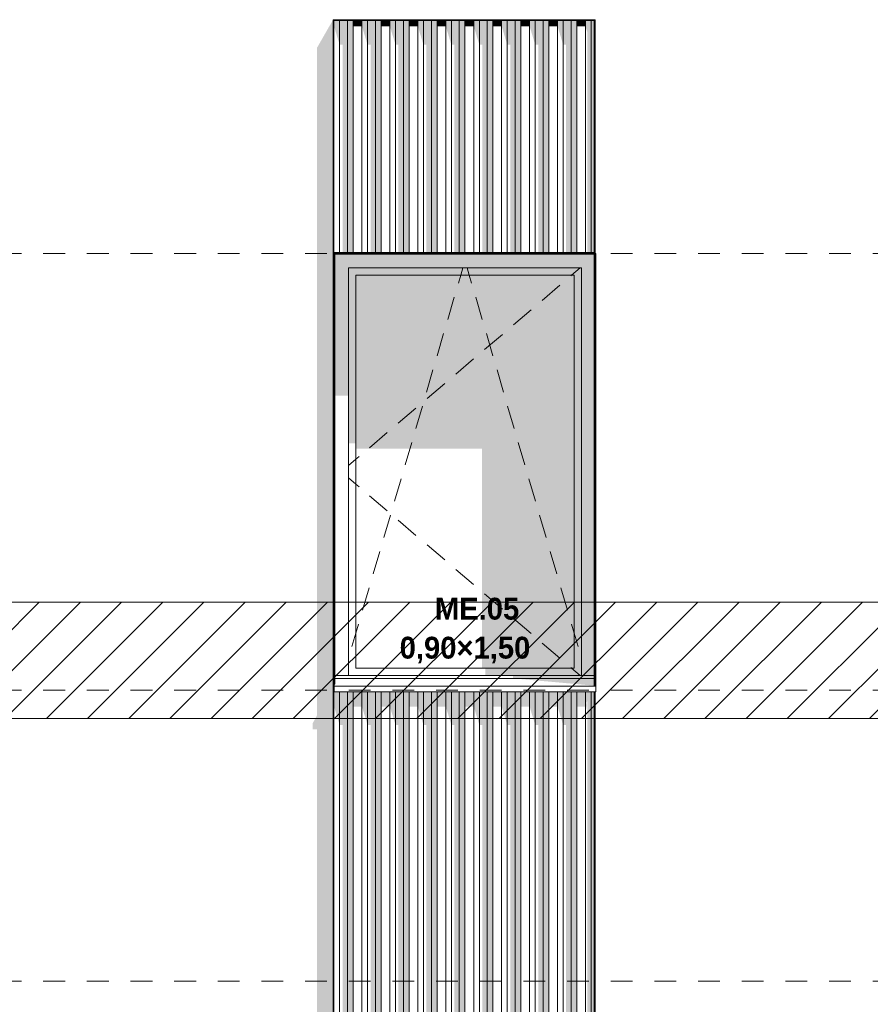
# Model space of a CAD drawing. Header units: millimetres. Extents: x -62337 to -23489, y -53000 to 10500.
# Tile 15 of 34: x -47673 to -44750, y 3480 to 6863. Entities that reach past the tile are written whole.
import ezdxf

# ---------------------------------------------------------------- set-up
doc = ezdxf.new("R2010")
doc.units = ezdxf.units.MM
doc.header["$MEASUREMENT"] = 0
doc.linetypes.add('_TIRET COURT 1', pattern=[150, 75, -75])
for name, color, linetype in [('Nouveau_0', 7, 'Continuous'), ('Nouveau_2D - Dessin général', 7, 'Continuous'), ('Nouveau_2D - Etiquettes 50ème', 7, 'Continuous'), ('Nouveau__Murs ext - Bardages', 7, 'Continuous'), ('Nouveau__Murs ext - Périphériques', 7, 'Continuous'), ('Nouveau_Fenêtres Archicad', 7, 'Continuous')]:
    doc.layers.add(name, color=color, linetype=linetype)
doc.styles.add('STYLE_GENERE_2', font='GOTHIC.TTF')

# ---------------------------------------------------------------- blocks, each defined once
blk = doc.blocks.new('Élément de coupe_5')
at = {"layer": 'Nouveau__Murs ext - Périphériques', "linetype": 'Continuous', "lineweight": 13}
blk.add_hatch(color=7, dxfattribs=at).paths.add_polyline_path([(-46666.5, 865.3), (-45766.5, 865.3), (-45759.5, 887.5), (-45765.3, 887.5), (-45755, 906.4), (-45755, 887.4), (-45752, 887.4), (-45696.1, 984.8), (-45699.1, 984.8), (-45699.1, 993.4), (-46593, 993.4), (-46593, 1020), (-46593.1, 1019.9), (-46593.1, 984.8), (-46596.1, 984.8), (-46596.1, 3560), (-46652, 3560), (-46652, 911.9), (-46666.5, 885.3)])
blk = doc.blocks.new('Élément de coupe_11')
at = {"layer": 'Nouveau__Murs ext - Périphériques', "linetype": 'Continuous', "lineweight": 13}
for points in [[(-46666.5, 4445.3), (-46666.5, 4425.3), (-46652, 4425.3), (-46652, 3560), (-46596.1, 3560), (-46596.1, 6862.8), (-46652, 6765.4), (-46652, 4471.9)], [(-46593.1, 6059.8), (-46593.1, 5962.4), (-46593, 5962.4), (-46593, 6059.8)], [(-46593.1, 4562.8), (-46593, 4562.8), (-46593, 4580), (-46593.1, 4579.9)]]:
    blk.add_hatch(color=7, dxfattribs=at).paths.add_polyline_path(points)
blk = doc.blocks.new('Élément de coupe_37')
at = {"layer": 'Nouveau_Fenêtres Archicad', "linetype": 'Continuous', "lineweight": 13}
for points in [[(-46593, 6059.8), (-46593, 5962.4), (-46590, 5962.4), (-46590, 6057), (-46592.8, 6059.8)], [(-46592.8, 6059.8), (-46590, 6057), (-45699.1, 6057), (-45699.1, 6059.8)], [(-45699.1, 6057), (-46590, 6057), (-46590, 6010), (-46543, 6010), (-45743, 6010), (-45699.1, 6010)], [(-45696.1, 6057), (-45696.1, 6010), (-45696, 6010), (-45696, 6057)], [(-46543, 6010), (-46590, 6010), (-46590, 5571.7), (-46543, 5571.7)], [(-46543, 5985), (-46518, 5985), (-45768, 5985), (-45743, 5985), (-45743, 6010), (-46543, 6010)], [(-45743, 4610), (-45699.1, 4610), (-45699.1, 6010), (-45743, 6010)], [(-45696.1, 4610), (-45696, 4610), (-45696, 6010), (-45696.1, 6010)], [(-46543, 5985), (-46543, 5406.9), (-46518, 5406.9), (-46518, 5985)], [(-46518, 5388.6), (-46084.1, 5388.6), (-46084.1, 4635), (-45768, 4635), (-45768, 5985), (-46518, 5985)], [(-45768, 4635), (-45743, 4635), (-45743, 5985), (-45768, 5985)], [(-45743, 4635), (-46073.6, 4635), (-46073.6, 4610), (-45743, 4610)], [(-45978.3, 4610), (-45978.3, 4600), (-45699.1, 4600), (-45699.1, 4610)], [(-45696.1, 4600), (-45696, 4600), (-45696, 4610), (-45696.1, 4610)], [(-45978.3, 4600), (-45699.1, 4575), (-45699.1, 4600)], [(-45696.1, 4600), (-45696.1, 4580), (-45696, 4580), (-45696, 4600)]]:
    blk.add_hatch(color=7, dxfattribs=at).paths.add_polyline_path(points)
at = {"layer": 'Nouveau_Fenêtres Archicad', "color": 7, "linetype": 'Continuous', "lineweight": 13}
for p, q in [((-46593, 6059.8), (-46593, 4580)), ((-46590, 4580), (-46590, 6057)), ((-46590, 6057), (-45699.1, 6057)), ((-45693, 6060), (-45696.1, 6060)), ((-45696, 6057), (-45696, 4580)), ((-45693, 4580), (-45693, 6060)), ((-46543, 4610), (-46543, 6010)), ((-46543, 6010), (-45743, 6010)), ((-46157.7, 5985), (-46150.3, 6010)), ((-46128.3, 5985), (-46135.7, 6010)), ((-45747.3, 6010), (-45776.6, 5985)), ((-45743, 6010), (-45743, 4610)), ((-46518, 4635), (-46518, 5985)), ((-46518, 5985), (-45768, 5985)), ((-46165.8, 5957.3), (-46165.5, 5958.2)), ((-46165.5, 5958.2), (-46157.7, 5985)), ((-46120.5, 5958.2), (-46128.3, 5985)), ((-46120.2, 5957.3), (-46120.5, 5958.2)), ((-45776.6, 5985), (-45778.9, 5983.1)), ((-45768, 5985), (-45768, 4635)), ((-45816.9, 5950.6), (-45877.8, 5898.7)), ((-46202.3, 5832.5), (-46179.8, 5909.3)), ((-46083.7, 5832.5), (-46106.2, 5909.3)), ((-45915.8, 5866.3), (-45976.7, 5814.4)), ((-46238.9, 5707.8), (-46216.4, 5784.5)), ((-46047.1, 5707.8), (-46069.6, 5784.5)), ((-46014.7, 5781.9), (-46075.6, 5730)), ((-46113.6, 5697.5), (-46174.5, 5645.6)), ((-46275.5, 5583), (-46253, 5659.8)), ((-46010.5, 5583), (-46033, 5659.8)), ((-46212.5, 5613.2), (-46273.4, 5561.3)), ((-46311.5, 5528.8), (-46372.3, 5476.9)), ((-46312, 5458.3), (-46289.5, 5535)), ((-45974, 5458.3), (-45996.5, 5535)), ((-46410.4, 5444.5), (-46471.2, 5392.5)), ((-46348.6, 5333.5), (-46326.1, 5410.3)), ((-45937.4, 5333.5), (-45959.9, 5410.3)), ((-46518, 5352.6), (-46543, 5331.3)), ((-46507.1, 5361.9), (-46518, 5352.6)), ((-46518, 5267.4), (-46543, 5288.7)), ((-46385.2, 5208.8), (-46362.7, 5285.5)), ((-45900.8, 5208.8), (-45923.3, 5285.5)), ((-46507.1, 5258.1), (-46518, 5267.4)), ((-46410.4, 5175.5), (-46471.2, 5227.5)), ((-46421.7, 5084), (-46399.2, 5160.8)), ((-46311.5, 5091.2), (-46372.3, 5143.1)), ((-45864.3, 5084), (-45886.8, 5160.8)), ((-46212.5, 5006.8), (-46273.4, 5058.7)), ((-46458.3, 4959.3), (-46435.8, 5036)), ((-45827.7, 4959.3), (-45850.2, 5036)), ((-46113.6, 4922.5), (-46174.5, 4974.4)), ((-46494.9, 4834.5), (-46472.4, 4911.3)), ((-45791.1, 4834.5), (-45813.6, 4911.3)), ((-46014.7, 4838.1), (-46075.6, 4890)), ((-45915.8, 4753.7), (-45976.7, 4805.6)), ((-46518, 4755.6), (-46508.9, 4786.5)), ((-45768, 4755.6), (-45777.1, 4786.5)), ((-46531.4, 4709.8), (-46518, 4755.6)), ((-45754.6, 4709.8), (-45768, 4755.6)), ((-45816.9, 4669.4), (-45877.8, 4721.3)), ((-45768, 4635), (-46518, 4635)), ((-45776.6, 4635), (-45778.9, 4636.9)), ((-45747.3, 4610), (-45776.6, 4635)), ((-46590, 4610), (-45699.1, 4610)), ((-46590, 4580), (-46593, 4580)), ((-46593, 4580), (-46593, 4573.4)), ((-46593, 4573.4), (-46593, 4553.4)), ((-46593, 4573.4), (-45693, 4573.4)), ((-46590, 4600), (-45699.1, 4600)), ((-45696, 4580), (-45693, 4580)), ((-45693, 4580), (-45693, 4573.4)), ((-45693, 4573.4), (-45693, 4553.4)), ((-46593, 4553.4), (-45693, 4553.4))]:
    blk.add_line(p, q, dxfattribs=at)
blk = doc.blocks.new('Élément de coupe_199')
at = {"layer": 'Nouveau__Murs ext - Bardages', "color": 7, "linetype": 'Continuous', "lineweight": 13}
for p, q in [((-46593.1, 6062.8), (-45699.1, 6062.8)), ((-46593.1, 6059.8), (-45699.1, 6059.8))]:
    blk.add_line(p, q, dxfattribs=at)
blk = doc.blocks.new('Élément de coupe_201')
at = {"layer": 'Nouveau__Murs ext - Bardages', "linetype": 'Continuous', "lineweight": 13}
for points in [[(-46593.1, 4503.2), (-46573.7, 4439.7), (-46573.7, 4553.4), (-46593, 4553.4), (-46593, 4562.8), (-46593.1, 4562.8)], [(-46573.7, 4553.4), (-46573.7, 4439.7), (-46563.5, 4439.7), (-46563.5, 2512.8), (-46546.5, 2512.8), (-46546.5, 4553.4)], [(-46546.5, 4553.4), (-46546.5, 2512.8), (-46527.1, 2512.8), (-46527.1, 4553.4)], [(-46527.1, 4553.4), (-46527.1, 4503.2), (-46497.1, 4503.2), (-46497.1, 4553.4)], [(-46477.7, 4553.4), (-46497.1, 4553.4), (-46497.1, 4503.2), (-46477.7, 4439.7)], [(-46477.7, 4553.4), (-46477.7, 4439.7), (-46467.5, 4439.7), (-46467.5, 2512.8), (-46450.5, 2512.8), (-46450.5, 4553.4)], [(-46450.5, 4553.4), (-46450.5, 2512.8), (-46431.1, 2512.8), (-46431.1, 4553.4)], [(-46401.1, 4553.4), (-46431.1, 4553.4), (-46431.1, 4503.2), (-46401.1, 4503.2)], [(-46381.7, 4553.4), (-46401.1, 4553.4), (-46401.1, 4503.2), (-46381.7, 4439.7)], [(-46354.5, 4553.4), (-46381.7, 4553.4), (-46381.7, 4439.7), (-46371.5, 4439.7), (-46371.5, 2512.8), (-46354.5, 2512.8)], [(-46335.1, 4553.4), (-46354.5, 4553.4), (-46354.5, 2512.8), (-46335.1, 2512.8)], [(-46305.1, 4553.4), (-46335.1, 4553.4), (-46335.1, 4503.2), (-46305.1, 4503.2)], [(-46305.1, 4553.4), (-46305.1, 4503.2), (-46285.7, 4439.7), (-46285.7, 4553.4)], [(-46285.7, 4553.4), (-46285.7, 4439.7), (-46275.5, 4439.7), (-46275.5, 2512.8), (-46258.5, 2512.8), (-46258.5, 4553.4)], [(-46239.1, 4553.4), (-46258.5, 4553.4), (-46258.5, 2512.8), (-46239.1, 2512.8)], [(-46239.1, 4553.4), (-46239.1, 4503.2), (-46209.1, 4503.2), (-46209.1, 4553.4)], [(-46209.1, 4553.4), (-46209.1, 4503.2), (-46189.7, 4439.7), (-46189.7, 4553.4)], [(-46162.5, 4553.4), (-46189.7, 4553.4), (-46189.7, 4439.7), (-46179.5, 4439.7), (-46179.5, 2512.8), (-46162.5, 2512.8)], [(-46143.1, 4553.4), (-46162.5, 4553.4), (-46162.5, 2512.8), (-46143.1, 2512.8)], [(-46113.1, 4553.4), (-46143.1, 4553.4), (-46143.1, 4503.2), (-46113.1, 4503.2)], [(-46113.1, 4553.4), (-46113.1, 4503.2), (-46093.7, 4439.7), (-46093.7, 4553.4)], [(-46066.5, 4553.4), (-46093.7, 4553.4), (-46093.7, 4439.7), (-46083.5, 4439.7), (-46083.5, 2512.8), (-46066.5, 2512.8)], [(-46047.1, 4553.4), (-46066.5, 4553.4), (-46066.5, 2512.8), (-46047.1, 2512.8)], [(-46017.1, 4553.4), (-46047.1, 4553.4), (-46047.1, 4503.2), (-46017.1, 4503.2)], [(-45997.7, 4553.4), (-46017.1, 4553.4), (-46017.1, 4503.2), (-45997.7, 4439.7)], [(-45970.5, 4553.4), (-45997.7, 4553.4), (-45997.7, 4439.7), (-45987.5, 4439.7), (-45987.5, 2512.8), (-45970.5, 2512.8)], [(-45951.1, 4553.4), (-45970.5, 4553.4), (-45970.5, 2512.8), (-45951.1, 2512.8)], [(-45921.1, 4553.4), (-45951.1, 4553.4), (-45951.1, 4503.2), (-45921.1, 4503.2)], [(-45921.1, 4553.4), (-45921.1, 4503.2), (-45901.7, 4439.7), (-45901.7, 4553.4)], [(-45874.5, 4553.4), (-45901.7, 4553.4), (-45901.7, 4439.7), (-45891.5, 4439.7), (-45891.5, 2512.8), (-45874.5, 2512.8)], [(-45855.1, 4553.4), (-45874.5, 4553.4), (-45874.5, 2512.8), (-45855.1, 2512.8)], [(-45855.1, 4553.4), (-45855.1, 4503.2), (-45825.1, 4503.2), (-45825.1, 4553.4)], [(-45825.1, 4553.4), (-45825.1, 4503.2), (-45805.7, 4439.7), (-45805.7, 4553.4)], [(-45778.5, 4553.4), (-45805.7, 4553.4), (-45805.7, 4439.7), (-45795.5, 4439.7), (-45795.5, 2512.8), (-45778.5, 2512.8)], [(-45759.1, 4553.4), (-45778.5, 4553.4), (-45778.5, 2512.8), (-45759.1, 2512.8)], [(-45729.1, 4553.4), (-45759.1, 4553.4), (-45759.1, 4503.2), (-45729.1, 4503.2)], [(-45729.1, 4553.4), (-45729.1, 4503.2), (-45726.6, 4494.9), (-45724.1, 4509.2), (-45726.1, 4515.8), (-45722.5, 4523), (-45722.5, 2512.8), (-45709.7, 2512.8), (-45709.7, 4553.4)], [(-45709.7, 4553.4), (-45709.7, 2512.8), (-45699.1, 2512.8), (-45699.1, 4553.4)]]:
    blk.add_hatch(color=7, dxfattribs=at).paths.add_polyline_path(points)
at = {"layer": 'Nouveau__Murs ext - Bardages', "color": 7, "linetype": 'Continuous', "lineweight": 13}
for p, q in [((-46573.7, 2512.8), (-46573.7, 4553.4)), ((-46546.5, 2512.8), (-46546.5, 4553.4)), ((-46527.1, 2512.8), (-46527.1, 4553.4)), ((-46497.1, 2512.8), (-46497.1, 4553.4)), ((-46477.7, 2512.8), (-46477.7, 4553.4)), ((-46450.5, 2512.8), (-46450.5, 4553.4)), ((-46431.1, 2512.8), (-46431.1, 4553.4)), ((-46401.1, 2512.8), (-46401.1, 4553.4)), ((-46381.7, 2512.8), (-46381.7, 4553.4)), ((-46354.5, 2512.8), (-46354.5, 4553.4)), ((-46335.1, 2512.8), (-46335.1, 4553.4)), ((-46305.1, 2512.8), (-46305.1, 4553.4)), ((-46285.7, 2512.8), (-46285.7, 4553.4)), ((-46258.5, 2512.8), (-46258.5, 4553.4)), ((-46239.1, 2512.8), (-46239.1, 4553.4)), ((-46209.1, 2512.8), (-46209.1, 4553.4)), ((-46189.7, 2512.8), (-46189.7, 4553.4)), ((-46162.5, 2512.8), (-46162.5, 4553.4)), ((-46143.1, 2512.8), (-46143.1, 4553.4)), ((-46113.1, 2512.8), (-46113.1, 4553.4)), ((-46093.7, 2512.8), (-46093.7, 4553.4)), ((-46066.5, 2512.8), (-46066.5, 4553.4)), ((-46047.1, 2512.8), (-46047.1, 4553.4)), ((-46017.1, 2512.8), (-46017.1, 4553.4)), ((-45997.7, 2512.8), (-45997.7, 4553.4)), ((-45970.5, 2512.8), (-45970.5, 4553.4)), ((-45951.1, 2512.8), (-45951.1, 4553.4)), ((-45921.1, 2512.8), (-45921.1, 4553.4)), ((-45901.7, 2512.8), (-45901.7, 4553.4)), ((-45874.5, 2512.8), (-45874.5, 4553.4)), ((-45855.1, 2512.8), (-45855.1, 4553.4)), ((-45825.1, 2512.8), (-45825.1, 4553.4)), ((-45805.7, 2512.8), (-45805.7, 4553.4)), ((-45778.5, 2512.8), (-45778.5, 4553.4)), ((-45759.1, 2512.8), (-45759.1, 4553.4)), ((-45729.1, 2512.8), (-45729.1, 4553.4)), ((-45709.7, 2512.8), (-45709.7, 4553.4)), ((-46593.1, 2512.8), (-46573.7, 2512.8)), ((-46573.7, 2512.8), (-46546.5, 2512.8)), ((-46546.5, 2512.8), (-46527.1, 2512.8)), ((-46527.1, 2512.8), (-46497.1, 2512.8)), ((-46497.1, 2512.8), (-46477.7, 2512.8)), ((-46477.7, 2512.8), (-46450.5, 2512.8)), ((-46450.5, 2512.8), (-46431.1, 2512.8)), ((-46431.1, 2512.8), (-46401.1, 2512.8)), ((-46401.1, 2512.8), (-46381.7, 2512.8)), ((-46381.7, 2512.8), (-46354.5, 2512.8)), ((-46354.5, 2512.8), (-46335.1, 2512.8)), ((-46335.1, 2512.8), (-46305.1, 2512.8)), ((-46305.1, 2512.8), (-46285.7, 2512.8)), ((-46285.7, 2512.8), (-46258.5, 2512.8)), ((-46258.5, 2512.8), (-46239.1, 2512.8)), ((-46239.1, 2512.8), (-46209.1, 2512.8)), ((-46209.1, 2512.8), (-46189.7, 2512.8)), ((-46189.7, 2512.8), (-46162.5, 2512.8)), ((-46162.5, 2512.8), (-46143.1, 2512.8)), ((-46143.1, 2512.8), (-46113.1, 2512.8)), ((-46113.1, 2512.8), (-46093.7, 2512.8)), ((-46093.7, 2512.8), (-46066.5, 2512.8)), ((-46066.5, 2512.8), (-46047.1, 2512.8)), ((-46047.1, 2512.8), (-46017.1, 2512.8)), ((-46017.1, 2512.8), (-45997.7, 2512.8)), ((-45997.7, 2512.8), (-45970.5, 2512.8)), ((-45970.5, 2512.8), (-45951.1, 2512.8)), ((-45951.1, 2512.8), (-45921.1, 2512.8)), ((-45921.1, 2512.8), (-45901.7, 2512.8)), ((-45901.7, 2512.8), (-45874.5, 2512.8)), ((-45874.5, 2512.8), (-45855.1, 2512.8)), ((-45855.1, 2512.8), (-45825.1, 2512.8)), ((-45825.1, 2512.8), (-45805.7, 2512.8)), ((-45805.7, 2512.8), (-45778.5, 2512.8)), ((-45778.5, 2512.8), (-45759.1, 2512.8)), ((-45759.1, 2512.8), (-45729.1, 2512.8)), ((-45729.1, 2512.8), (-45709.7, 2512.8)), ((-45709.7, 2512.8), (-45699.1, 2512.8))]:
    blk.add_line(p, q, dxfattribs=at)
blk = doc.blocks.new('Élément de coupe_202')
at = {"layer": 'Nouveau__Murs ext - Bardages', "linetype": 'Continuous', "lineweight": 13}
for points in [[(-46593.1, 6859.8), (-46593.1, 6840.3), (-46573.7, 6776.8), (-46573.7, 6859.8)], [(-46546.5, 6859.8), (-46573.7, 6859.8), (-46573.7, 6776.8), (-46563.5, 6776.8), (-46563.5, 6062.8), (-46546.5, 6062.8)], [(-46527.1, 6859.8), (-46546.5, 6859.8), (-46546.5, 6062.8), (-46527.1, 6062.8)], [(-46527.1, 6859.8), (-46527.1, 6840.3), (-46497.1, 6840.3), (-46497.1, 6859.8)], [(-46497.1, 6859.8), (-46497.1, 6840.3), (-46477.7, 6776.8), (-46477.7, 6859.8)], [(-46477.7, 6859.8), (-46477.7, 6776.8), (-46467.5, 6776.8), (-46467.5, 6062.8), (-46450.5, 6062.8), (-46450.5, 6859.8)], [(-46431.1, 6859.8), (-46450.5, 6859.8), (-46450.5, 6062.8), (-46431.1, 6062.8)], [(-46431.1, 6859.8), (-46431.1, 6840.3), (-46401.1, 6840.3), (-46401.1, 6859.8)], [(-46381.7, 6859.8), (-46401.1, 6859.8), (-46401.1, 6840.3), (-46381.7, 6776.8)], [(-46381.7, 6859.8), (-46381.7, 6776.8), (-46371.5, 6776.8), (-46371.5, 6062.8), (-46354.5, 6062.8), (-46354.5, 6859.8)], [(-46335.1, 6859.8), (-46354.5, 6859.8), (-46354.5, 6062.8), (-46335.1, 6062.8)], [(-46305.1, 6859.8), (-46335.1, 6859.8), (-46335.1, 6840.3), (-46305.1, 6840.3)], [(-46285.7, 6859.8), (-46305.1, 6859.8), (-46305.1, 6840.3), (-46285.7, 6776.8)], [(-46285.7, 6859.8), (-46285.7, 6776.8), (-46275.5, 6776.8), (-46275.5, 6062.8), (-46258.5, 6062.8), (-46258.5, 6859.8)], [(-46239.1, 6859.8), (-46258.5, 6859.8), (-46258.5, 6062.8), (-46239.1, 6062.8)], [(-46209.1, 6859.8), (-46239.1, 6859.8), (-46239.1, 6840.3), (-46209.1, 6840.3)], [(-46189.7, 6859.8), (-46209.1, 6859.8), (-46209.1, 6840.3), (-46189.7, 6776.8)], [(-46189.7, 6859.8), (-46189.7, 6776.8), (-46179.5, 6776.8), (-46179.5, 6062.8), (-46162.5, 6062.8), (-46162.5, 6859.8)], [(-46143.1, 6859.8), (-46162.5, 6859.8), (-46162.5, 6062.8), (-46143.1, 6062.8)], [(-46113.1, 6859.8), (-46143.1, 6859.8), (-46143.1, 6840.3), (-46113.1, 6840.3)], [(-46093.7, 6859.8), (-46113.1, 6859.8), (-46113.1, 6840.3), (-46093.7, 6776.8)], [(-46066.5, 6859.8), (-46093.7, 6859.8), (-46093.7, 6776.8), (-46083.5, 6776.8), (-46083.5, 6062.8), (-46066.5, 6062.8)], [(-46047.1, 6859.8), (-46066.5, 6859.8), (-46066.5, 6062.8), (-46047.1, 6062.8)], [(-46017.1, 6859.8), (-46047.1, 6859.8), (-46047.1, 6840.3), (-46017.1, 6840.3)], [(-45997.7, 6859.8), (-46017.1, 6859.8), (-46017.1, 6840.3), (-45997.7, 6776.8)], [(-45997.7, 6859.8), (-45997.7, 6776.8), (-45987.5, 6776.8), (-45987.5, 6062.8), (-45970.5, 6062.8), (-45970.5, 6859.8)], [(-45951.1, 6859.8), (-45970.5, 6859.8), (-45970.5, 6062.8), (-45951.1, 6062.8)], [(-45921.1, 6859.8), (-45951.1, 6859.8), (-45951.1, 6840.3), (-45921.1, 6840.3)], [(-45901.7, 6859.8), (-45921.1, 6859.8), (-45921.1, 6840.3), (-45901.7, 6776.8)], [(-45901.7, 6859.8), (-45901.7, 6776.8), (-45891.5, 6776.8), (-45891.5, 6062.8), (-45874.5, 6062.8), (-45874.5, 6859.8)], [(-45855.1, 6859.8), (-45874.5, 6859.8), (-45874.5, 6062.8), (-45855.1, 6062.8)], [(-45855.1, 6859.8), (-45855.1, 6840.3), (-45825.1, 6840.3), (-45825.1, 6859.8)], [(-45805.7, 6859.8), (-45825.1, 6859.8), (-45825.1, 6840.3), (-45805.7, 6776.8)], [(-45805.7, 6859.8), (-45805.7, 6776.8), (-45795.5, 6776.8), (-45795.5, 6062.8), (-45778.5, 6062.8), (-45778.5, 6859.8)], [(-45759.1, 6859.8), (-45778.5, 6859.8), (-45778.5, 6062.8), (-45759.1, 6062.8)], [(-45759.1, 6859.8), (-45759.1, 6840.3), (-45729.1, 6840.3), (-45729.1, 6859.8)], [(-45729.1, 6859.8), (-45729.1, 6840.3), (-45722.5, 6818.9), (-45722.5, 6062.8), (-45709.7, 6062.8), (-45709.7, 6859.8)], [(-45699.1, 6859.8), (-45709.7, 6859.8), (-45709.7, 6062.8), (-45699.1, 6062.8)]]:
    blk.add_hatch(color=7, dxfattribs=at).paths.add_polyline_path(points)
at = {"layer": 'Nouveau__Murs ext - Bardages', "color": 7, "linetype": 'Continuous', "lineweight": 13}
for p, q in [((-46573.7, 6062.8), (-46573.7, 6859.8)), ((-46546.5, 6062.8), (-46546.5, 6859.8)), ((-46527.1, 6062.8), (-46527.1, 6859.8)), ((-46497.1, 6062.8), (-46497.1, 6859.8)), ((-46477.7, 6062.8), (-46477.7, 6859.8)), ((-46450.5, 6062.8), (-46450.5, 6859.8)), ((-46431.1, 6062.8), (-46431.1, 6859.8)), ((-46401.1, 6062.8), (-46401.1, 6859.8)), ((-46381.7, 6062.8), (-46381.7, 6859.8)), ((-46354.5, 6062.8), (-46354.5, 6859.8)), ((-46335.1, 6062.8), (-46335.1, 6859.8)), ((-46305.1, 6062.8), (-46305.1, 6859.8)), ((-46285.7, 6062.8), (-46285.7, 6859.8)), ((-46258.5, 6062.8), (-46258.5, 6859.8)), ((-46239.1, 6062.8), (-46239.1, 6859.8)), ((-46209.1, 6062.8), (-46209.1, 6859.8)), ((-46189.7, 6062.8), (-46189.7, 6859.8)), ((-46162.5, 6062.8), (-46162.5, 6859.8)), ((-46143.1, 6062.8), (-46143.1, 6859.8)), ((-46113.1, 6062.8), (-46113.1, 6859.8)), ((-46093.7, 6062.8), (-46093.7, 6859.8)), ((-46066.5, 6062.8), (-46066.5, 6859.8)), ((-46047.1, 6062.8), (-46047.1, 6859.8)), ((-46017.1, 6062.8), (-46017.1, 6859.8)), ((-45997.7, 6062.8), (-45997.7, 6859.8)), ((-45970.5, 6062.8), (-45970.5, 6859.8)), ((-45951.1, 6062.8), (-45951.1, 6859.8)), ((-45921.1, 6062.8), (-45921.1, 6859.8)), ((-45901.7, 6062.8), (-45901.7, 6859.8)), ((-45874.5, 6062.8), (-45874.5, 6859.8)), ((-45855.1, 6062.8), (-45855.1, 6859.8)), ((-45825.1, 6062.8), (-45825.1, 6859.8)), ((-45805.7, 6062.8), (-45805.7, 6859.8)), ((-45778.5, 6062.8), (-45778.5, 6859.8)), ((-45759.1, 6062.8), (-45759.1, 6859.8)), ((-45729.1, 6062.8), (-45729.1, 6859.8)), ((-45709.7, 6062.8), (-45709.7, 6859.8))]:
    blk.add_line(p, q, dxfattribs=at)
blk = doc.blocks.new('Élément de coupe_203')
at = {"layer": 'Nouveau__Murs ext - Bardages', "color": 7, "linetype": 'Continuous', "lineweight": 13}
for p, q in [((-46596.1, 6862.8), (-46596.1, 6859.8)), ((-46596.1, 6862.8), (-45696.1, 6862.8)), ((-46593.1, 6859.8), (-45699.1, 6859.8)), ((-45696.1, 6862.8), (-45696.1, 6859.8))]:
    blk.add_line(p, q, dxfattribs=at)
blk = doc.blocks.new('Élément de coupe_204')
at = {"layer": 'Nouveau__Murs ext - Bardages', "color": 7, "linetype": 'Continuous', "lineweight": 13}
for p, q in [((-45699.1, 6859.8), (-45696.1, 6859.8)), ((-45699.1, 6062.8), (-45699.1, 6859.8)), ((-45696.1, 4575), (-45696.1, 6859.8)), ((-45699.1, 6059.8), (-45699.1, 6062.8)), ((-45699.1, 4575), (-45699.1, 6059.8)), ((-45699.1, 2502.8), (-45699.1, 4553.4)), ((-45696.1, 1015), (-45696.1, 4553.4))]:
    blk.add_line(p, q, dxfattribs=at)
blk = doc.blocks.new('Élément de coupe_205')
at = {"layer": 'Nouveau__Murs ext - Bardages', "linetype": 'Continuous', "lineweight": 13}
blk.add_hatch(color=7, dxfattribs=at).paths.add_polyline_path([(-46593.1, 4574.9), (-46596.1, 4569.4), (-46596.1, 4522.7), (-46593.1, 4522.7)])
at = {"layer": 'Nouveau__Murs ext - Bardages', "color": 7, "linetype": 'Continuous', "lineweight": 13}
for p, q in [((-46596.1, 6859.8), (-46593.1, 6859.8)), ((-46596.1, 984.8), (-46596.1, 6859.8)), ((-46593.1, 6062.8), (-46593.1, 6859.8)), ((-46593.1, 6059.8), (-46593.1, 6062.8)), ((-46593.1, 2502.8), (-46593.1, 6059.8))]:
    blk.add_line(p, q, dxfattribs=at)

msp = doc.modelspace()

# ---------------------------------------------------------------- hatches: boundary and pattern name
at = {"layer": 'Nouveau_0', "linetype": 'Continuous', "lineweight": 0}
h = msp.add_hatch(dxfattribs=at)
h.set_pattern_fill('Blocs_maçonnerie', color=112, style=0, pattern_type=2)
h.set_pattern_definition([(45, (0, 0), (-70.71068, 70.71068), [])])
h.paths.add_polyline_path([(-60620.2, 4861.7), (-24117.2, 4861.7), (-24117.2, 4461.7), (-60620.2, 4461.7)])

# ---------------------------------------------------------------- linework, layer by layer
at = {"layer": 'Nouveau_0', "color": 112, "linetype": 'Continuous', "lineweight": 0, "flags": 128}
msp.add_lwpolyline([(-60620.2, 4861.7), (-24117.2, 4861.7), (-24117.2, 4461.7), (-60620.2, 4461.7)], close=True, dxfattribs=at)
at = {"layer": 'Nouveau_2D - Dessin général', "color": 7, "linetype": '_TIRET COURT 1', "lineweight": 13}
for p, q in [((-24117.2, 6060), (-60975, 6060)), ((-24117.2, 4560), (-62067.9, 4560)), ((-24117.2, 3560), (-62067.9, 3560))]:
    msp.add_line(p, q, dxfattribs=at)

# ---------------------------------------------------------------- block references
at = {"layer": 'Nouveau__Murs ext - Bardages', "lineweight": 0}
for name in ['Élément de coupe_203', 'Élément de coupe_205', 'Élément de coupe_202', 'Élément de coupe_204', 'Élément de coupe_199', 'Élément de coupe_201']:
    msp.add_blockref(name, (0, 0), dxfattribs=at)
at = {"layer": 'Nouveau__Murs ext - Périphériques', "lineweight": 0}
for name in ['Élément de coupe_11', 'Élément de coupe_5']:
    msp.add_blockref(name, (0, 0), dxfattribs=at)
at = {"layer": 'Nouveau_Fenêtres Archicad', "lineweight": 0}
msp.add_blockref('Élément de coupe_37', (0, 0), dxfattribs=at)

# ---------------------------------------------------------------- texts
at = {"layer": 'Nouveau_2D - Etiquettes 50ème', "color": 7, "linetype": 'Continuous', "lineweight": 13, "insert": (-46143, 4651.1), "char_height": 75, "attachment_point": 8, "line_spacing_factor": 1.071211, "style": 'STYLE_GENERE_2'}
msp.add_mtext('{\\fCentury Gothic|b1|i0|c0|p0;\\W2.97429; }{\\A1;\\fCentury Gothic|b1|i0|c0|p0;ME.05 }\\P{\\A1;\\fCentury Gothic|b1|i0|c0|p0;0,90×1,50}', dxfattribs=at)

doc.saveas('drawing.dxf')
